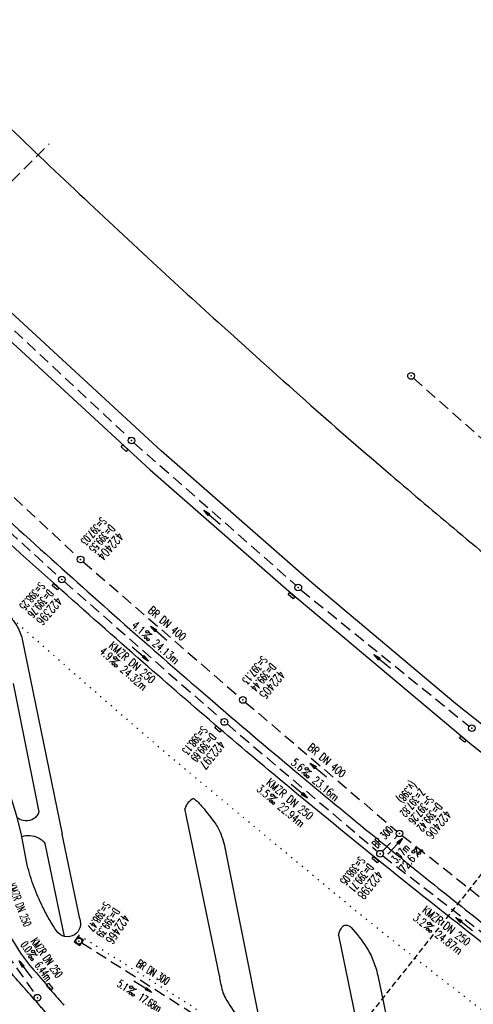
# Model space of a CAD drawing. Extents: x 451514 to 452057, y 434110 to 434694.
# Tile 7 of 16: x 451799 to 451850, y 434346 to 434457. Entities that reach past the tile are written whole.
import ezdxf
from ezdxf.enums import TextEntityAlignment as Align

# ---------------------------------------------------------------- set-up
doc = ezdxf.new("R2010")
doc.units = 0
doc.header["$LTSCALE"] = 1.3
doc.header["$MEASUREMENT"] = 0
for name, pattern in [('GESTRICH-X2', [1.5, 1, -0.5]), ('GESTRICHELT', [0.75, 0.5, -0.25]), ('PUNKTX2_STR', [0.6, 0.1, -0.5])]:
    doc.linetypes.add(name, pattern=pattern)
doc.layers.get('0').update_dxf_attribs({"linetype": 'CONTINUOUS'})
for name, color, linetype in [('FBR', 8, 'CONTINUOUS'), ('HEKTOM', 1, 'GESTRICHELT'), ('KANAL', 7, 'GESTRICH-X2'), ('NUTZUNG', 8, 'PUNKTX2_STR'), ('PFEIL', 7, 'CONTINUOUS'), ('SCHACHTNR', 6, 'CONTINUOUS'), ('SCHSYMBOL', 7, 'CONTINUOUS'), ('TEXTO', 4, 'CONTINUOUS'), ('TEXTU', 4, 'CONTINUOUS')]:
    doc.layers.add(name, color=color, linetype=linetype)
doc.styles.add('ROMANS', font='romans.shx', dxfattribs={"width": 0.8})

# ---------------------------------------------------------------- blocks, each defined once
blk = doc.blocks.new('GST')
at = {"color": 0}
blk.add_circle((0, 0), 0.75, dxfattribs=at)
blk.add_point((0, 0), dxfattribs=at)
blk = doc.blocks.new('10')
blk.add_blockref('GST', (0, 0))
blk = doc.blocks.new('PROM')
blk.add_line((1.57, 1.82), (0.02, 0.02))
for centre, radius in [((0.32, 1.51), 0.317), ((0.94, 0.29), 0.283), ((1.64, 0.29), 0.283)]:
    blk.add_circle(centre, radius)
blk.add_arc((0.99, 2.68), 1.03, 239.1414, 303.3549)
blk = doc.blocks.new('PFEIL2')
at = {"color": 0}
for p, q in [((0.88, 0), (-2.4, -0.01)), ((0.88, -0.27), (0.88, 0.28)), ((0.88, 0.28), (2.43, 0.01)), ((0.91, 0.27), (0.88, 0.26)), ((0.97, 0.26), (0.88, 0.25)), ((1.02, 0.25), (0.88, 0.23)), ((1.07, 0.24), (0.88, 0.21)), ((1.13, 0.23), (0.88, 0.19)), ((1.18, 0.22), (0.88, 0.17)), ((1.24, 0.21), (0.88, 0.15)), ((1.29, 0.21), (0.88, 0.14)), ((1.34, 0.2), (0.88, 0.12)), ((1.4, 0.19), (0.88, 0.1)), ((1.45, 0.18), (0.88, 0.08)), ((1.51, 0.17), (0.88, 0.06)), ((1.56, 0.16), (0.88, 0.04)), ((1.61, 0.15), (0.88, 0.02)), ((1.67, 0.14), (0.88, 0.01)), ((1.72, 0.13), (0.88, -0.01)), ((1.78, 0.12), (0.88, -0.03)), ((1.83, 0.11), (0.88, -0.05)), ((1.88, 0.1), (0.88, -0.07)), ((1.94, 0.09), (0.88, -0.09)), ((2.05, 0.08), (0.88, -0.12)), ((1.99, 0.08), (0.88, -0.11)), ((2.1, 0.07), (0.88, -0.14)), ((2.15, 0.06), (0.88, -0.16)), ((2.21, 0.05), (0.88, -0.18)), ((2.26, 0.04), (0.88, -0.2)), ((2.32, 0.03), (0.88, -0.22)), ((2.37, 0.02), (0.88, -0.23)), ((2.42, 0.01), (0.88, -0.25)), ((2.43, 0.01), (0.88, -0.27))]:
    blk.add_line(p, q, dxfattribs=at)
blk = doc.blocks.new('20')
blk.add_lwpolyline([(-0.75, -0.75), (0.75, -0.75), (0.75, 0.75), (-0.75, 0.75)], close=True)
blk.add_circle((0, 0), 0.676)
blk.add_point((0, 0))
blk = doc.blocks.new('30S')
at = {"color": 0}
for p, q in [((-0.75, -0.58), (-0.75, 0)), ((-0.75, 0), (0.75, 0)), ((0.75, 0), (0.75, -0.58)), ((0.75, -0.58), (-0.75, -0.58))]:
    blk.add_line(p, q, dxfattribs=at)
blk.add_point((0, 0), dxfattribs=at)

msp = doc.modelspace()

# ---------------------------------------------------------------- linework, layer by layer
for points in [[(451810.76, 434408.75), (451811.31, 434408.23), (451811.11, 434408.02), (451810.56, 434408.54)], [(451829.54, 434392.17), (451830.11, 434391.69), (451829.93, 434391.46), (451829.35, 434391.95)], [(451848.81, 434376.01), (451849.4, 434375.55), (451849.21, 434375.32), (451848.63, 434375.78)]]:
    msp.add_lwpolyline(points, close=True)
at = {"layer": 'FBR'}
for points in [[(451586.28, 434627.86, -0.000002), (451573.15, 434642.87, -0.000008)], [(451625.44, 434587.82, 0.000002), (451637.46, 434574.01, 0.000133)], [(451565.71, 434651.37, -0.000004), (451554.1, 434664.65, -0.000055)], [(451935.42, 434293.37, -0.002636), (451925.82, 434299.53, -0.002556), (451915.99, 434305.98, -0.00298), (451905.89, 434312.77, -0.003678), (451897.79, 434318.38, -0.002524), (451890.95, 434323.24, -0.001664), (451880.65, 434330.69, -0.002303), (451869.03, 434339.23, -0.002605), (451858.83, 434346.88, -0.004061), (451849.7, 434353.93, -0.003509), (451839.26, 434362.24, -0.003245), (451829.71, 434370.06, -0.003761), (451821.56, 434376.91, -0.002913), (451813.04, 434384.29, -0.002517), (451803.27, 434392.93, -0.002427), (451792.5, 434402.64, -0.003057), (451784.05, 434410.44, -0.002962), (451775.61, 434418.4, -0.002493), (451765.69, 434427.98, -0.002411), (451758.77, 434434.79, -0.001964), (451750.35, 434443.23, -0.004871), (451737.79, 434456.16, -0.007096), (451729.38, 434465.25, -0.001555)], [(451735.63, 434461.88, 0.004782), (451743.67, 434453.25, 0.003837), (451753.88, 434442.67, 0.002525), (451762.87, 434433.6, 0.003012), (451770.49, 434426.07, 0.002285), (451778.42, 434418.4, 0.002663), (451785.3, 434411.88, 0.002864), (451792.96, 434404.78, 0.002271), (451802.72, 434395.91, 0.002672), (451812.13, 434387.53, 0.003011), (451820.57, 434380.19, 0.003454), (451830.13, 434372.08, 0.003681), (451839.21, 434364.6, 0.001869), (451845.37, 434359.63, 0.001651), (451852.39, 434354.06, 0.003073), (451863.61, 434345.33, 0.003386), (451873.89, 434337.54, 0.003041), (451881.03, 434332.27, 0.002417), (451890.08, 434325.75, 0.00333), (451900.62, 434318.33, 0.003504), (451910.72, 434311.42, 0.003554), (451921.06, 434304.57, 0.002643), (451935.08, 434295.52, 0.002392), (451946.72, 434288.18, 0.00276)], [(451795.61, 434446.76, 0.00031), (451796.41, 434445.98, 0.003395), (451805.34, 434437.47, 0.002203), (451814.08, 434429.32, 0.002471), (451821.94, 434422.13, 0.003279), (451831.92, 434413.2, 0.003676), (451840.94, 434405.35, 0.002946), (451848.41, 434399.03, 0.002706), (451856.62, 434392.24, 0.003009), (451865.91, 434384.73, 0.002959), (451875.45, 434377.2, 0.003288), (451885.18, 434369.72, 0.002855), (451896.48, 434361.25, 0.002943), (451908.24, 434352.65, 0.004011), (451916.96, 434346.46, 0.002717), (451924.25, 434341.43, 0.002458), (451932.37, 434335.95, 0.002864), (451942.14, 434329.5, 0.002437)], [(451797.67, 434389.78, -0.04059), (451798.3, 434389.14, -0.04059), (451798.81, 434388.42, -0.03683), (451799.17, 434387.7, -0.03683), (451799.43, 434386.93)], [(451780.69, 434388.98, -0.021823), (451784.44, 434385.11, -0.037396), (451786.34, 434382.61, -0.00763), (451789.98, 434376.79, -0.023908), (451791.03, 434374.87, -0.024603), (451793.23, 434369.67, -0.025435), (451794.84, 434364.45, -0.023903), (451795.28, 434362.32, 0.022625), (451795.73, 434360.07, 0.047365), (451797.84, 434354.08, 0.066698), (451800.26, 434350.27, 0.000824), (451802.28, 434347.89, 0.001268), (451803.59, 434346.35, 0.000817), (451803.94, 434345.95, -0.001852), (451804.09, 434345.77, -0.089786)], [(451802.66, 434343.77, 0.039307), (451802.45, 434344.41, 0.078213), (451802.27, 434344.7, 0.00085), (451801.97, 434345.05, 0.000706), (451801.61, 434345.47, 0.003665), (451800.34, 434346.91, -0.002921), (451798.74, 434348.72, -0.051719), (451796.42, 434352.03, -0.057471), (451795.02, 434355.38, -0.008756), (451794.21, 434358.4, 0.006694), (451793.16, 434362.36, 0.001942), (451792.58, 434364.41, 0.000767), (451791.08, 434369.6, 0.039027), (451790.2, 434371.93, 0.019697), (451787.94, 434376.29)], [(451818.71, 434369, -0.023324), (451819.01, 434368.76, -0.020163), (451819.33, 434368.45, -0.021485), (451819.89, 434367.82, -0.00915), (451821.1, 434366.26, -0.071096), (451821.77, 434365.04, -0.044887), (451822.35, 434362.91)], [(451802.02, 434363.95, 0.047473), (451801.66, 434364.29, 0.047473), (451801.24, 434364.54, 0.093097), (451800.32, 434364.8, 0.093097), (451799.37, 434364.7)], [(451803.29, 434354.1, -0.016493), (451802.46, 434355.44, -0.016493), (451801.72, 434356.83, -0.026116), (451800.73, 434359.12, -0.026116), (451799.99, 434361.5)], [(451805.89, 434355.46, -0.175616), (451805.91, 434354.45, -0.175616), (451805.29, 434353.67, -0.19397), (451804.2, 434353.48, -0.19397), (451803.29, 434354.1)], [(451835.01, 434353.63, -0.103337), (451835.44, 434354.56, -0.247084), (451835.84, 434354.76, -0.200966), (451836.44, 434354.49, -0.045217), (451838.16, 434352.25, -0.045498), (451838.93, 434350.75, -0.045074), (451839.43, 434349.11)], [(451821.61, 434349.04, 0.033436), (451821.95, 434347.36, 0.066789), (451822.29, 434346.56, 0.02378), (451823.72, 434344.37, 0.03544), (451824.85, 434343.02, 0.018055), (451825.22, 434342.68, 0.029921), (451825.46, 434342.49, 0.44018)]]:
    msp.add_lwpolyline(points, format="xyb", dxfattribs=at)
for points in [[(451749.06, 434469.36), (451764.45, 434453.28), (451781.87, 434435.88), (451794.95, 434423.29), (451813.83, 434405.96), (451829.41, 434392.31), (451849.98, 434375.06), (451867.04, 434361.57), (451886.63, 434346.73), (451898.13, 434338.41), (451918.21, 434324.37), (451941.61, 434309.04), (451966.47, 434293.59), (451987.23, 434281.45), (452008.73, 434269.68), (452021.72, 434262.91), (452033.93, 434256.63), (452047.04, 434250.3)], [(452048.31, 434252.39), (452030.25, 434261.22), (452010.57, 434271.47), (451987.58, 434284.11), (451967.09, 434296.11), (451946.15, 434309.04), (451924.97, 434322.81), (451903.48, 434337.59), (451887.46, 434349.14), (451866.54, 434365.12), (451848.22, 434379.66), (451831.99, 434393.28), (451815.05, 434408.08), (451795.68, 434425.95), (451776.16, 434444.86), (451756.05, 434465.58)], [(451799.43, 434386.93), (451803.93, 434365)], [(451798.39, 434381.91), (451801.31, 434367.49)], [(451799.99, 434361.5), (451799.33, 434364.9), (451798.88, 434366.75), (451798.04, 434369.59)], [(451821.61, 434349.04), (451817.74, 434367.88)], [(451804.19, 434353.49), (451802.02, 434363.95)], [(451822.35, 434362.91), (451826.17, 434343.73)], [(451839.43, 434349.11), (451842.78, 434332.97)]]:
    msp.add_lwpolyline(points, dxfattribs=at)
at = {"layer": 'FBR', "flags": 128}
msp.add_lwpolyline([(451801.31, 434367.49, -0.080557), (451801.07, 434367.06, -0.080557), (451800.71, 434366.72, -0.16397), (451799.76, 434366.47, -0.16397), (451798.85, 434366.84)], format="xyb", dxfattribs=at)
for points in [[(451805.89, 434355.46), (451803.93, 434365)], [(451835.01, 434353.63), (451838.26, 434337.79)]]:
    msp.add_lwpolyline(points, dxfattribs=at)
at = {"layer": 'FBR'}
msp.add_arc((451819.51, 434367.33), 1.85, 115.6396, 162.7623, dxfattribs=at)
at = {"layer": 'HEKTOM'}
msp.add_line((451858.44, 434369.72), (451821.7, 434323.58), dxfattribs=at)
at = {"layer": 'KANAL'}
for p, q in [((451789.97, 434430.12), (451802.45, 434442.61)), ((451790, 434429.59), (451811.47, 434409.53)), ((451843.47, 434416.25), (451879.22, 434384.66)), ((451787.09, 434413.47), (451805.72, 434396.12)), ((451784.97, 434410.88), (451803.59, 434393.88)), ((451812, 434409), (451830.22, 434392.97)), ((451806.28, 434395.62), (451823.97, 434380.31)), ((451804.16, 434393.38), (451821.91, 434377.84)), ((451830.78, 434392.47), (451849.72, 434377.12)), ((451824.53, 434379.84), (451841.59, 434365.31)), ((451822.47, 434377.38), (451839.41, 434363.03)), ((451839.95, 434363.06), (451841.63, 434364.8)), ((451842.19, 434364.84), (451861.38, 434349.66)), ((451840, 434362.56), (451859.09, 434347.81)), ((451806.12, 434352.78), (451820.41, 434343.69)), ((451797.66, 434351.56), (451800.91, 434346.91))]:
    msp.add_line(p, q, dxfattribs=at)
at = {"layer": 'NUTZUNG', "flags": 128}
for points in [[(451797.67, 434389.78, 0.003112), (451811.69, 434377.48, 0.005332), (451819.99, 434370.45, 0.00012), (451836.47, 434356.79, 0.003215), (451837.09, 434356.28, 0.004288), (451846.13, 434349.11, 0.003217), (451858.32, 434339.74, 0.002781), (451867.28, 434333.02, 0.00214), (451879, 434324.41, 0.00464), (451893.87, 434313.79, 0.00465), (451908.89, 434303.48, 0.004528), (451922.41, 434294.57, 0.004005), (451937.86, 434284.75, 0.002977), (451939.66, 434283.64, 0.000229), (451963.11, 434269.4, 0.007732), (451971.11, 434264.72, 0.003861), (451987.34, 434255.71)], [(451993.65, 434234.83, -0.003457), (451979.38, 434242.34, -0.007995), (451973.29, 434245.73, -0.000402), (451947.01, 434260.94, -0.004634), (451944.74, 434262.28, -0.004174), (451929.46, 434271.7, -0.004376), (451915.04, 434280.93, -0.002742), (451898.87, 434291.6, -0.003371), (451885.83, 434300.45, -0.004781), (451872.66, 434309.69, 0.005917), (451862.01, 434317.13, 0.002179), (451849.55, 434325.54, 0.003321), (451841.31, 434330.97, 0.000959), (451840.83, 434331.28, 0.000029), (451824.86, 434341.56, 0.001975), (451818.02, 434345.93, 0.001082), (451805.48, 434353.82)]]:
    msp.add_lwpolyline(points, format="xyb", dxfattribs=at)

# ---------------------------------------------------------------- block references
for p, xscale, yscale, zscale, rotation in [((451811.73, 434409.26), 0.4999999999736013, 0.4999999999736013, 0.4999999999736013, 316.6357968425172), ((451830.49, 434392.72), 0.5000000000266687, 0.5000000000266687, 0.5000000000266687, 319.9887556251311), ((451850.02, 434376.9), 0.4999999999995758, 0.4999999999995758, 0.4999999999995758, 321.565803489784)]:
    msp.add_blockref('GST', p, dxfattribs=dict(xscale=xscale, yscale=yscale, zscale=zscale, rotation=rotation))
at = {"layer": 'PFEIL'}
for p, xscale, yscale, zscale, rotation in [((451820.78, 434400.62), 0.5, 0.5, 0.5, 138.5902), ((451814.8, 434387.59), 0.5, 0.5, 0.5, 139.1131), ((451812.7, 434385.24), 0.5, 0.5, 0.5, 318.7702), ((451839.94, 434384.42), 0.5, 0.5, 0.5, 140.9941), ((451832.74, 434372.19), 0.5, 0.5, 0.5, 139.612), ((451830.61, 434369.81), 0.5, 0.5, 0.5, 319.7777), ((451841.39, 434363.63), 0.4999999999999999, 0.4999999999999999, 0.4999999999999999, 47.61899673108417), ((451849.15, 434354.89), 0.4999999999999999, 0.4999999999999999, 0.4999999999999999, 142.3426), ((451799.8, 434349.76), 0.5, 0.5, 0.5, 125.0649), ((451812.99, 434347.82), 0.5, 0.5, 0.5, 327.591)]:
    msp.add_blockref('PFEIL2', p, dxfattribs=dict(at, xscale=xscale, yscale=yscale, zscale=zscale, rotation=rotation))
at = {"layer": 'SCHSYMBOL'}
for name, p, xscale, yscale, zscale, rotation in [('10', (451843.18, 434416.51), 0.5, 0.5, 0.5, 90), ('10', (451806, 434395.87), 0.5, 0.5, 0.5, 90), ('10', (451803.88, 434393.63), 0.5, 0.5, 0.5, 90), ('30S', (451803.27, 434392.93), 0.4999999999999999, 0.4999999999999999, 0.4999999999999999, 318.3199287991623), ('10', (451824.25, 434380.08), 0.5, 0.5, 0.5, 90), ('10', (451822.17, 434377.6), 0.5, 0.5, 0.5, 90), ('30S', (451821.56, 434376.91), 0.5, 0.5, 0.5, 319.6253827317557), ('10', (451841.89, 434365.07), 0.5, 0.5, 0.5, 90), ('10', (451839.69, 434362.79), 0.5, 0.5, 0.5, 90), ('30S', (451839.26, 434362.24), 0.5, 0.5, 0.5, 321.1457770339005), ('20', (451805.8, 434352.97), 0.5, 0.5, 0.5, 56.7231405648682), ('30S', (451802.41, 434347.74), 0.5, 0.5, 0.5, 130.3169255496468), ('10', (451801.13, 434346.6), 0.5, 0.5, 0.5, 90)]:
    msp.add_blockref(name, p, dxfattribs=dict(at, xscale=xscale, yscale=yscale, zscale=zscale, rotation=rotation))
at = {"layer": 'TEXTU', "xscale": 0.5, "yscale": 0.5, "zscale": 0.5}
for p, rotation in [((451812.87, 434387.28), 319.1131), ((451809.25, 434384.34), 318.7702), ((451830.82, 434371.86), 319.612), ((451826.95, 434368.9), 319.7777), ((451843.91, 434362.39), 49.68067637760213), ((451844.59, 434354.45), 322.3426), ((451799.93, 434351.49), 305.0649), ((451811.13, 434347.22), 327.591)]:
    msp.add_blockref('PROM', p, dxfattribs=dict(at, rotation=rotation))

# ---------------------------------------------------------------- texts
at = {"layer": 'SCHACHTNR', "style": 'ROMANS'}
for s, height, rotation, width, p in [('S=397.03', 0.9, 228.5877, 0.6, (451808.32, 434400.7)), ('D=399.55', 0.9, 228.5877, 0.6, (451809.26, 434399.87)), ('422404', 1, 228.5877, 0.7, (451810.19, 434399.04)), ('S=398.25', 0.9, 229.193, 0.6, (451801.39, 434393.4)), ('D=399.76', 0.9, 229.193, 0.6, (451802.34, 434392.58)), ('422396', 1, 229.193, 0.7, (451803.28, 434391.76)), ('S=397.13', 0.9, 229.9835, 0.6, (451826.42, 434385.11)), ('D=399.44', 0.9, 229.9835, 0.6, (451827.38, 434384.3)), ('422405', 1, 229.9835, 0.7, (451828.34, 434383.5)), ('S=398.13', 0.9, 230.5471, 0.6, (451819.65, 434377.21)), ('D=399.69', 0.9, 230.5471, 0.6, (451820.62, 434376.41)), ('422397', 1, 230.5471, 0.7, (451821.58, 434375.62)), ('(v.398)', 0.9, 230.8158, 0.6, (451843.21, 434371)), ('Z=397.82', 0.9, 230.8158, 0.6, (451844.14, 434370.19)), ('S=397.26', 0.9, 230.8158, 0.6, (451845.1, 434369.37)), ('D=399.42', 0.9, 230.8158, 0.6, (451846.07, 434368.58)), ('422406', 1, 230.8158, 0.7, (451847.04, 434367.79)), ('S=398.05', 0.9, 231.2632, 0.6, (451837.38, 434362.55)), ('D=399.71', 0.9, 231.2632, 0.6, (451838.35, 434361.77)), ('422398', 1, 231.2632, 0.7, (451839.33, 434360.99)), ('S=398.47', 0.9, 236.3566, 0.6, (451808.67, 434357.47)), ('D=399.39', 0.9, 236.3566, 0.6, (451809.71, 434356.78)), ('422466', 1, 236.3566, 0.7, (451810.75, 434356.08))]:
    msp.add_text(s, height=height, rotation=rotation, dxfattribs=dict(at, width=width)).set_placement(p)
at = {"layer": 'TEXTO', "style": 'ROMANS'}
for s, rotation, width, p in [('BR DN 400', 319.1131, 0.75, (451815.44, 434388.34)), ('KMZR DN 250', 318.7702, 0.75, (451811.5, 434383.96)), ('BR DN 400', 319.612, 0.75, (451833.41, 434372.94)), ('KMZR DN 250', 319.7777, 0.75, (451829.25, 434368.59)), ('BR 300', 47.619, 0.6, (451840.29, 434364.35)), ('KMZR DN 250', 291.0004, 0.6, (451798.72, 434356.89)), ('KMZR DN 250', 322.3426, 0.75, (451846.89, 434354.32)), ('KMZR DN 250', 305.0649, 0.6, (451801.82, 434350.84)), ('BR DN 300', 327.591, 0.6, (451813.91, 434349.08))]:
    msp.add_text(s, height=0.9, rotation=rotation, dxfattribs=dict(at, width=width)).set_placement(p, align=Align.CENTER)
at = {"layer": 'TEXTU', "style": 'ROMANS'}
for s, rotation, width, p in [('4.1', 319.1131, 0.75, (451811.66, 434388.34)), ('24.13m', 319.1131, 0.75, (451814, 434386.31)), ('4.9', 318.7702, 0.75, (451808.04, 434385.42)), ('24.32m', 318.7702, 0.75, (451810.39, 434383.36)), ('5.6', 319.612, 0.75, (451829.59, 434372.91)), ('23.16m', 319.612, 0.75, (451831.97, 434370.88)), ('3.5', 319.7777, 0.75, (451825.71, 434369.94)), ('22.94m', 319.7777, 0.75, (451828.09, 434367.94)), ('3.17m', 47.619, 0.6, (451841.55, 434361.66)), ('72.6', 49.6807, 0.75, (451842.42, 434360.63)), ('3.2', 322.3426, 0.75, (451843.32, 434355.43)), ('24.87m', 322.3426, 0.75, (451845.79, 434353.52)), ('0.0', 305.0649, 0.6, (451799.19, 434352.53)), ('6.44m', 305.0649, 0.6, (451800.79, 434350.25)), ('5.1', 327.591, 0.6, (451810.03, 434347.91)), ('17.68m', 327.591, 0.6, (451812.41, 434346.41))]:
    msp.add_text(s, height=0.9, rotation=rotation, dxfattribs=dict(at, width=width)).set_placement(p)

doc.saveas('drawing.dxf')
